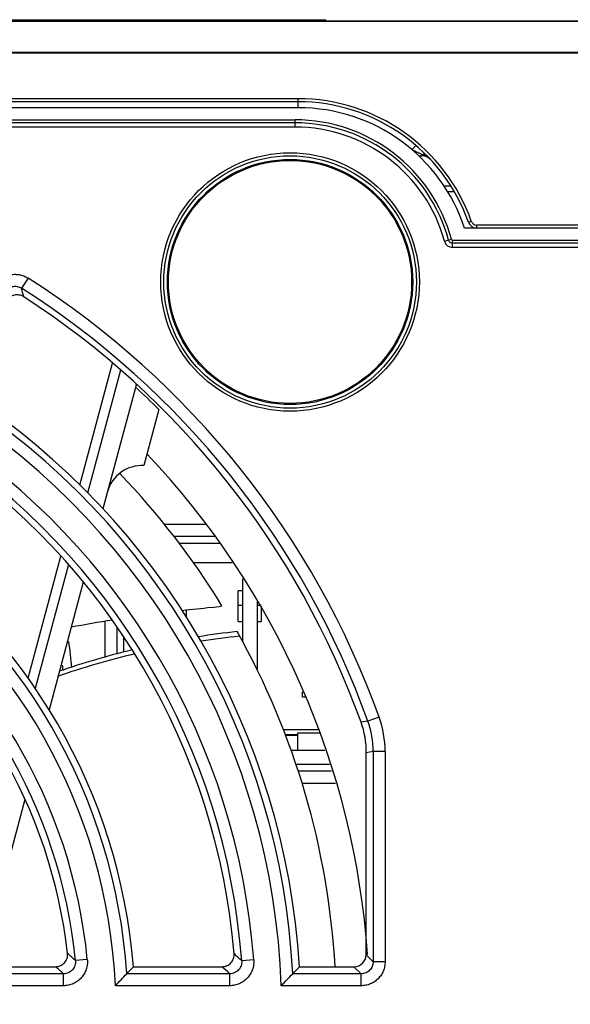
# Model space of a CAD drawing. Header units: inches. Extents: x 0 to 34, y 0 to 22.
# Tile 12 of 18: x 17.649 to 18.335, y 10.865 to 12.092. Entities that reach past the tile are written whole.
import ezdxf

# ---------------------------------------------------------------- set-up
doc = ezdxf.new("R2010")
doc.units = ezdxf.units.IN
doc.header["$LTSCALE"] = 1.87
doc.header["$MEASUREMENT"] = 0
doc.layers.get('0').update_dxf_attribs({"linetype": 'CONTINUOUS'})
doc.layers.add('DIMENSIONS', color=7, linetype='CONTINUOUS')
doc.styles.get("Standard").update_dxf_attribs({"font": 'txt', "width": 0.8})
doc.dimstyles.new('DIMSTYLE_2', dxfattribs={"dimtxt": 0.125, "dimasz": 0.18, "dimexe": 0.125, "dimexo": 0.0625, "dimgap": 0.03125, "dimtad": 0, "dimtih": 1, "dimtoh": 1, "dimdec": 3, "dimlfac": 1.333333, "dimzin": 4, "dimdsep": 46, "dimtxsty": 'STANDARD', "dimblk": '_FILLED', "dimblk1": '_FILLED', "dimblk2": '_FILLED', "dimcen": 0.09, "dimadec": 0, "dimazin": 0, "dimtp": 0.001, "dimtm": 0.001, "dimtfac": 1, "dimtdec": 3, "dimtofl": 0, "dimtmove": 0, "dimatfit": 3, "dimldrblk": '_FILLED', "dimfxl": 1, "dimtolj": 1, "dimtzin": 4, "dimarcsym": 0})

# ---------------------------------------------------------------- blocks, each defined once
blk = doc.blocks.new('*D10')
at = {"layer": 'DIMENSIONS', "color": 2, "linetype": 'CONTINUOUS'}
blk.add_line((14.6508, 10.9871), (14.6508, 8.6504), dxfattribs=at)
at = {"layer": 'DIMENSIONS', "color": 2, "linetype": 'CONTINUOUS', "insert": (14.5883, 8.5879), "char_height": 0.125, "width": 1.425, "attachment_point": 3, "rotation": 90, "line_spacing_factor": 0.9}
blk.add_mtext('9.236{\\Ftxt.shx;\\W1.000000;\\H0.125000; }[234.59]', dxfattribs=at)
blk = doc.blocks.new('_FILLED')
at = {"color": 0, "linetype": 'BYBLOCK'}
blk.add_solid([(0, 0), (-1, 0.1736), (-1, -0.1736)], dxfattribs=at)
blk = doc.blocks.new('*D11')
at = {"layer": 'DIMENSIONS', "color": 2, "linetype": 'CONTINUOUS'}
blk.add_line((13.9503, 11.151), (13.9503, 8.6504), dxfattribs=at)
at = {"layer": 'DIMENSIONS', "color": 2, "linetype": 'CONTINUOUS', "insert": (13.8878, 8.5879), "char_height": 0.125, "width": 1.525, "attachment_point": 3, "rotation": 90, "line_spacing_factor": 0.9}
blk.add_mtext('10.170{\\Ftxt.shx;\\W1.000000;\\H0.125000; }[258.32]', dxfattribs=at)
blk = doc.blocks.new('*D12')
at = {"layer": 'DIMENSIONS', "color": 2, "linetype": 'CONTINUOUS'}
blk.add_line((13.2528, 11.3933), (13.2528, 8.6504), dxfattribs=at)
at = {"layer": 'DIMENSIONS', "color": 2, "linetype": 'CONTINUOUS', "insert": (13.1903, 8.5879), "char_height": 0.125, "width": 1.525, "attachment_point": 3, "rotation": 90, "line_spacing_factor": 0.9}
blk.add_mtext('11.100{\\Ftxt.shx;\\W1.000000;\\H0.125000; }[281.94]', dxfattribs=at)

msp = doc.modelspace()

# ---------------------------------------------------------------- linework, layer by layer
at = {"color": 7, "linetype": 'CONTINUOUS'}
for p, q in [((13.39235, 12.09023), (21.53296, 12.09023)), ((13.39235, 12.0898), (21.27783, 12.0898)), ((17.53753, 12.09173), (18.03032, 12.09173)), ((17.70688, 12.09023), (17.70688, 12.09173)), ((17.74841, 12.09023), (17.74841, 12.09173)), ((17.79966, 12.09023), (17.79966, 12.09173)), ((17.93145, 12.09023), (17.93145, 12.09173)), ((18.0297, 12.09023), (18.0297, 12.09173)), ((18.03032, 12.09023), (18.03032, 12.09173)), ((21.27783, 12.05092), (13.39235, 12.05092)), ((21.27783, 12.04987), (13.39235, 12.04987)), ((17.99569, 11.99332), (16.15997, 11.99332)), ((17.99569, 11.98951), (16.15997, 11.98951)), ((17.99569, 11.98201), (17.99569, 11.99332)), ((17.99641, 11.98201), (16.15925, 11.98201)), ((16.16367, 11.96701), (17.99199, 11.96701)), ((17.99199, 11.96326), (16.16367, 11.96326)), ((17.99199, 11.95801), (17.99199, 11.96701)), ((17.99199, 11.95801), (16.16367, 11.95801)), ((18.14229, 11.9352), (18.1374, 11.92951)), ((18.14994, 11.92367), (18.14994, 11.92201)), ((18.15232, 11.92283), (18.1544, 11.92194)), ((18.15318, 11.92414), (18.15385, 11.92398)), ((18.15385, 11.92398), (18.15526, 11.92313)), ((18.14591, 11.92201), (18.14994, 11.92201)), ((18.15618, 11.92099), (18.15876, 11.91924)), ((18.18599, 11.88451), (18.17756, 11.88451)), ((18.19029, 11.87714), (18.18221, 11.87714)), ((18.20782, 11.83951), (18.21136, 11.84082)), ((21.57401, 11.83201), (18.20283, 11.83201)), ((21.57776, 11.83582), (18.21843, 11.83582)), ((18.21843, 11.83201), (18.21843, 11.83582)), ((18.178, 11.81575), (18.18669, 11.81811)), ((18.18814, 11.81701), (21.56058, 11.81701)), ((18.18814, 11.80801), (18.18814, 11.81701)), ((21.57258, 11.81326), (18.18814, 11.81326)), ((21.57783, 11.80801), (18.18814, 11.80801)), ((17.65965, 11.76985), (17.65162, 11.75725)), ((17.72408, 11.51192), (17.76476, 11.66375)), ((17.77465, 11.65501), (17.73367, 11.5021)), ((17.7941, 11.63635), (17.75286, 11.48245)), ((17.82264, 11.60596), (17.80395, 11.53621)), ((17.82899, 11.46313), (17.88088, 11.46313)), ((17.8412, 11.44814), (17.89252, 11.44814)), ((17.84735, 11.43976), (17.89789, 11.43976)), ((17.65962, 11.27137), (17.70039, 11.42353)), ((17.70985, 11.41319), (17.66838, 11.25842)), ((17.91375, 11.41501), (17.86551, 11.41501)), ((17.92645, 11.39517), (17.92645, 11.31734)), ((17.72834, 11.39091), (17.68579, 11.23213)), ((17.92645, 11.38011), (17.92139, 11.38011)), ((17.92139, 11.34188), (17.92139, 11.38011)), ((17.92645, 11.36213), (17.92139, 11.36213)), ((17.94483, 11.3665), (17.94483, 11.28154)), ((17.94989, 11.36213), (17.94483, 11.36213)), ((17.94989, 11.35913), (17.94989, 11.34188)), ((17.85689, 11.34719), (17.85689, 11.35567)), ((17.75551, 11.29712), (17.75551, 11.3417)), ((17.77051, 11.3015), (17.77051, 11.33522)), ((17.92139, 11.34188), (17.92645, 11.34188)), ((17.94502, 11.34188), (17.94989, 11.34188)), ((17.94502, 11.34188), (17.94502, 11.32332)), ((17.77889, 11.30395), (17.77889, 11.32265)), ((18.00145, 11.24832), (18.00145, 11.25456)), ((18.00145, 11.24832), (18.00442, 11.24832)), ((18.08253, 11.21789), (18.07412, 11.21659)), ((18.0966, 11.22294), (18.08253, 11.21789)), ((17.97747, 11.20742), (18.02129, 11.20742)), ((17.99564, 11.20088), (17.97997, 11.20088)), ((17.9801, 11.20051), (17.99564, 11.20051)), ((17.99564, 11.20342), (18.02251, 11.20342)), ((17.99564, 11.18176), (17.99564, 11.20342)), ((17.98675, 11.18176), (18.02911, 11.18176)), ((18.08034, 10.92694), (18.08072, 11.17853)), ((18.08913, 11.18), (18.08072, 11.17853)), ((18.10407, 11.18), (18.08913, 11.18)), ((18.08913, 11.18), (18.08913, 10.91815)), ((18.10407, 11.18), (18.10407, 10.91815)), ((18.03476, 11.16376), (17.99314, 11.16376)), ((18.0375, 11.15537), (17.99612, 11.15537)), ((18.04242, 11.14038), (18.00055, 11.14038)), ((17.65581, 11.12025), (17.60002, 10.91202)), ((17.73345, 10.92105), (17.71858, 10.9196)), ((17.9405, 10.92033), (17.9256, 10.91924)), ((18.08913, 10.91815), (18.08034, 10.92694)), ((18.10407, 10.91815), (18.08913, 10.91815)), ((17.59684, 10.91202), (17.69391, 10.91202)), ((17.79072, 10.91202), (17.90115, 10.91202)), ((17.99745, 10.91202), (18.06537, 10.91202)), ((18.07419, 10.9032), (18.06537, 10.91202)), ((17.70371, 10.9032), (17.58908, 10.9032)), ((17.70371, 10.88826), (17.70371, 10.9032)), ((17.9107, 10.9032), (17.78251, 10.9032)), ((17.9107, 10.88826), (17.9107, 10.9032)), ((18.07419, 10.9032), (17.98911, 10.9032)), ((18.07419, 10.88826), (18.07419, 10.9032)), ((17.70371, 10.88826), (17.58908, 10.88826)), ((17.9107, 10.88826), (17.76838, 10.88826)), ((18.07419, 10.88826), (17.97479, 10.88826))]:
    msp.add_line(p, q, dxfattribs=at)
for radius in [0.16094, 0.1572, 0.15262, 0.15133]:
    msp.add_circle((17.9858, 11.76498), radius, dxfattribs=at)
for centre, radius, start, end in [((17.99569, 11.76457), 0.22875, 19.47148, 89.99974), ((17.99569, 11.76451), 0.225, 19.4713, 90), ((17.99641, 11.76498), 0.21703, 17.98954, 90), ((17.99199, 11.76526), 0.20175, 15.18833, 90), ((17.99199, 11.76526), 0.198, 15.18833, 90), ((17.99199, 11.76526), 0.19275, 15.18833, 90), ((18.04243, 11.70832), 0.24071, 66.23689, 66.51586), ((18.04429, 11.71252), 0.23612, 65.21217, 66.23896), ((18.04912, 11.72298), 0.22459, 63.66699, 65.21061), ((18.05105, 11.72701), 0.22013, 63.30342, 63.65279), ((18.13387, 11.87429), 0.05194, 70.12224, 71.96837), ((18.1385, 11.88721), 0.03821, 68.78894, 70.06033), ((18.14994, 11.90701), 0.015, 42.73211, 90), ((18.14386, 11.89984), 0.02448, 59.77791, 64.50039), ((18.14627, 11.90359), 0.02002, 42.7629, 51.40033), ((18.21843, 11.84326), 0.01125, 199.46969, 270), ((18.21847, 11.84334), 0.00754, 199.51397, 214.49148), ((18.21844, 11.84333), 0.00752, 214.54451, 228.04048), ((18.21843, 11.84332), 0.0075, 228.0568, 269.99868), ((18.18814, 11.81851), 0.0105, 195.18833, 270), ((18.18814, 11.81851), 0.00525, 195.18833, 270), ((18.18814, 11.81851), 0.0015, 195.18833, 270), ((17.07783, 10.85701), 1.08249, 19.75796, 57.48765), ((14.78657, 11.03507), 2.95466, 13.93387, 14.14741), ((17.07783, 10.85701), 1.06755, 19.75796, 57.48765), ((17.07783, 10.85701), 1.05626, 45.15893, 47.35124), ((17.07783, 10.85701), 0.91245, 2.90217, 57.14816), ((17.07783, 10.85701), 0.89751, 1.99569, 57.14816), ((17.07783, 10.85701), 0.86499, 4.19855, 56.83272), ((17.07783, 10.85701), 0.85005, 4.19855, 56.83272), ((17.07783, 10.85701), 1.00689, 3.99005, 43.53389), ((17.80128, 11.492), 0.04429, 86.53696, 165), ((17.07783, 10.85701), 0.96555, 31.51145, 43.87796), ((17.07783, 10.85701), 0.7062, 3.75085, 56.33153), ((17.07783, 10.85701), 0.69126, 2.59151, 56.33153), ((17.07783, 10.85701), 0.65874, 5.5794, 55.79229), ((17.07783, 10.85701), 0.6438, 5.5794, 55.79229), ((18.15104, 8.73837), 2.63417, 95.73846, 96.527), ((17.87811, 11.45334), 0.09449, 275.77717, 284.01768), ((18.04307, 9.57387), 1.79162, 98.94074, 100.60707), ((18.05226, 10.17126), 1.16584, 96.52202, 98.91936), ((18.04652, 10.18119), 1.14921, 96.16642, 98.57827), ((17.07783, 10.85701), 0.96555, 3.26704, 29.30195), ((17.34333, 11.25651), 0.37198, 4.3313, 9.35813), ((18.01793, 10.35014), 0.97779, 103.32486, 109.20524), ((18.02069, 10.34881), 0.98543, 103.59255, 109.08755), ((17.34333, 11.25651), 0.36073, 3.89466, 4.92509), ((17.96868, 11.17871), 0.11204, 359.90929, 19.76143), ((17.97718, 11.18002), 0.11195, 359.98917, 19.76878), ((17.97707, 11.18), 0.12701, 359.99943, 19.75853), ((16.53661, 9.64673), 1.73702, 47.12056, 47.55983), ((16.33052, 9.23292), 2.3212, 46.59271, 46.91563), ((16.57287, 9.65653), 1.68314, 47.78931, 48.23799), ((16.258, 12.33101), 2.08873, 316.87619, 317.20668), ((16.36885, 9.24403), 2.26499, 47.09906, 47.42773), ((16.05311, 12.74351), 2.67111, 316.45156, 316.71194), ((16.29252, 12.29869), 2.04144, 316.29846, 316.87581), ((16.08711, 12.7112), 2.6242, 315.99948, 316.45132)]:
    msp.add_arc(centre, radius, start, end, dxfattribs=at)
for centre, major_axis, ratio, start_param, end_param in [((17.07783, 10.85862), (0, 1.05865), 0.9999988, -1.2258593, -0.5758211), ((17.07783, 10.8556), (0, 0.92135), 0.9999988, -1.5095194, -0.580398), ((17.07783, 10.85829), (0, 0.84115), 0.9999988, -1.4875839, -0.5897352), ((17.07783, 10.85591), (0, 0.7151), 0.9999988, -1.4922549, -0.5970609), ((17.07783, 10.85797), (0, 0.6349), 0.9999988, -1.4592907, -0.6119763), ((18.06528, 10.92705), (0.01189, -0.00929), 0.9937618, -0.9046702, 0.6585299)]:
    msp.add_ellipse(centre, major_axis=major_axis, ratio=ratio, start_param=start_param, end_param=end_param, dxfattribs=at)
for points, knots in [([(18.14994, 11.92367), (18.15022, 11.92378), (18.15126, 11.92413), (18.15239, 11.92425), (18.15318, 11.92414)], [0, 0, 0, 0, 0.2705776, 1, 1, 1, 1]), ([(17.61771, 11.75959), (17.61871, 11.76133), (17.62107, 11.76461), (17.62553, 11.76873), (17.63072, 11.77187), (17.63643, 11.7739), (17.64244, 11.77473), (17.64849, 11.77434), (17.65434, 11.77275), (17.65796, 11.77093), (17.65965, 11.76985)], [0, 0, 0, 0, 0.1250036, 0.2499975, 0.3749934, 0.4999878, 0.6249832, 0.749981, 0.8749831, 1, 1, 1, 1]), ([(17.63065, 11.75212), (17.63114, 11.75299), (17.63231, 11.75465), (17.63453, 11.75673), (17.63712, 11.75832), (17.63999, 11.75934), (17.64301, 11.75976), (17.64605, 11.75955), (17.64897, 11.75872), (17.65077, 11.75779), (17.65162, 11.75725)], [0, 0, 0, 0, 0.1247869, 0.2497371, 0.3748253, 0.4999875, 0.6251507, 0.7502409, 0.8751996, 1, 1, 1, 1]), ([(17.65429, 11.74656), (17.65344, 11.74711), (17.65163, 11.74804), (17.6487, 11.74886), (17.64566, 11.74908), (17.64264, 11.74867), (17.63976, 11.74765), (17.63715, 11.74608), (17.63492, 11.74401), (17.63373, 11.74236), (17.63323, 11.74148)], [0, 0, 0, 0, 0.1250045, 0.2500017, 0.3750049, 0.5000105, 0.6250142, 0.7500126, 0.8750032, 1, 1, 1, 1]), ([(17.79384, 11.63807), (17.7939, 11.6379), (17.79409, 11.63735), (17.79421, 11.63674), (17.7941, 11.63635)], [0, 0, 0, 0, 0.3131925, 1, 1, 1, 1]), ([(17.69391, 10.91202), (17.69496, 10.91202), (17.69706, 10.91224), (17.70007, 10.91321), (17.70281, 10.9148), (17.70516, 10.91691), (17.70701, 10.91948), (17.70828, 10.92238), (17.70892, 10.92547), (17.7089, 10.92758), (17.70879, 10.92862)], [0, 0, 0, 0, 0.1250162, 0.2500193, 0.3750243, 0.5000274, 0.6250266, 0.7500196, 0.8750045, 1, 1, 1, 1]), ([(17.73345, 10.92105), (17.73365, 10.91899), (17.73363, 10.9148), (17.7323, 10.90868), (17.72973, 10.90296), (17.72603, 10.8979), (17.72135, 10.89373), (17.71591, 10.89061), (17.70995, 10.88869), (17.70578, 10.88826), (17.70371, 10.88826)], [0, 0, 0, 0, 0.1250066, 0.2500017, 0.3749991, 0.4999946, 0.6249905, 0.7499891, 0.8749877, 1, 1, 1, 1]), ([(17.71858, 10.9196), (17.71869, 10.91857), (17.7187, 10.91647), (17.71806, 10.91339), (17.71679, 10.91051), (17.71493, 10.90797), (17.71258, 10.90587), (17.70984, 10.90433), (17.70684, 10.90339), (17.70475, 10.90319), (17.70371, 10.9032)], [0, 0, 0, 0, 0.1247667, 0.2497123, 0.374812, 0.4999946, 0.6251778, 0.7502787, 0.8752279, 1, 1, 1, 1]), ([(17.90115, 10.91202), (17.90218, 10.91202), (17.90425, 10.91223), (17.90721, 10.91318), (17.90992, 10.91471), (17.91225, 10.91676), (17.91411, 10.91925), (17.91542, 10.92207), (17.91612, 10.9251), (17.91616, 10.92718), (17.91607, 10.9282)], [0, 0, 0, 0, 0.1250158, 0.2500189, 0.375024, 0.5000271, 0.6250264, 0.7500196, 0.8750048, 1, 1, 1, 1]), ([(17.9405, 10.92033), (17.94065, 10.9183), (17.94053, 10.91417), (17.93911, 10.90817), (17.93648, 10.90258), (17.93276, 10.89764), (17.92811, 10.89357), (17.92273, 10.89054), (17.91684, 10.88868), (17.91274, 10.88826), (17.9107, 10.88826)], [0, 0, 0, 0, 0.1250066, 0.2500011, 0.374998, 0.4999931, 0.6249887, 0.7499866, 0.8749854, 1, 1, 1, 1]), ([(17.9256, 10.91924), (17.92568, 10.91822), (17.92564, 10.91615), (17.92495, 10.91314), (17.92365, 10.91032), (17.92179, 10.90784), (17.91945, 10.9058), (17.91674, 10.9043), (17.91378, 10.90339), (17.91172, 10.9032), (17.9107, 10.9032)], [0, 0, 0, 0, 0.1247775, 0.2497252, 0.3748198, 0.4999931, 0.6251669, 0.7502625, 0.8752148, 1, 1, 1, 1]), ([(18.10407, 10.91815), (18.10407, 10.91619), (18.10369, 10.91227), (18.10199, 10.90663), (18.09921, 10.90142), (18.09547, 10.89686), (18.09091, 10.89312), (18.0857, 10.89035), (18.08006, 10.88864), (18.07614, 10.88826), (18.07419, 10.88826)], [0, 0, 0, 0, 0.1250052, 0.2500016, 0.3750003, 0.4999975, 0.624995, 0.7499946, 0.874993, 1, 1, 1, 1]), ([(18.08913, 10.91815), (18.08914, 10.91717), (18.08896, 10.9152), (18.08813, 10.91237), (18.08675, 10.90975), (18.08488, 10.90746), (18.08258, 10.90558), (18.07997, 10.9042), (18.07713, 10.90337), (18.07517, 10.9032), (18.07419, 10.9032)], [0, 0, 0, 0, 0.1248062, 0.2497631, 0.3748467, 0.4999974, 0.6251485, 0.750233, 0.8751921, 1, 1, 1, 1])]:
    msp.add_open_spline(points, degree=3, knots=knots, dxfattribs=at)

# ---------------------------------------------------------------- dimensions: what is measured, and where the dimension line sits
at = {"layer": 'DIMENSIONS', "color": 2, "linetype": 'CONTINUOUS'}
for feature_location, offset, origin, picture, middle in [((13.25283, 11.39325), (0, -2.74288), (21.57783, 11.45575), '*D12', (13.25283, 7.82537)), ((13.95033, 11.15104), (0, -2.50068), (21.57783, 11.21354), '*D11', (13.95033, 7.82537)), ((14.65083, 10.98707), (0, -2.3367), (21.57783, 11.04957), '*D10', (14.65083, 7.87537))]:
    dim = msp.add_ordinate_dim(feature_location=feature_location, offset=offset, dtype=1, origin=origin, dimstyle='DIMSTYLE_2', dxfattribs=at)
    dim.commit()
    dim.dimension.update_dxf_attribs({"geometry": picture, "text_midpoint": middle})

doc.saveas('drawing.dxf')
